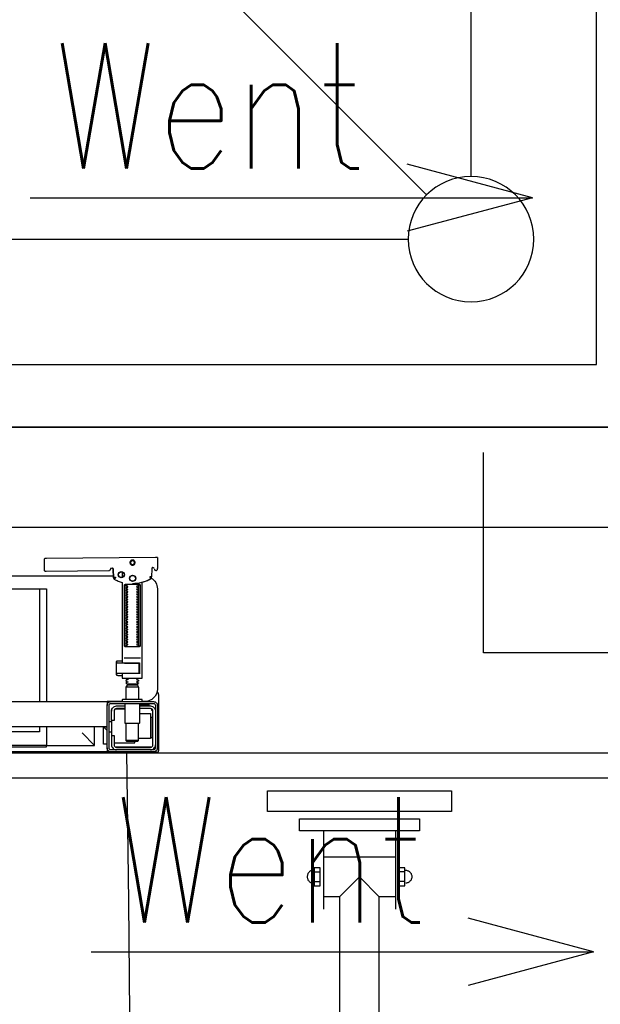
# Model space of a CAD drawing. Header units: millimetres. Extents: x 28600 to 181045, y -399112 to -163690.
# Tile 73 of 256: x 59289 to 59335, y -197857 to -197779. Entities that reach past the tile are written whole.
import ezdxf

# ---------------------------------------------------------------- set-up
doc = ezdxf.new("R2010")
doc.units = ezdxf.units.MM
doc.layers.get('0').update_dxf_attribs({"color": 8})
for name, color, linetype in [('!! 0_Istn-went', 8, 'Continuous'), ('!! 2  nowe sciany - remont', 8, 'Continuous'), ('!! 2 ZABUDOWA GK-MDF', 8, 'Continuous'), ('!! 2_wypos-sanitarne', 8, 'Continuous')]:
    doc.layers.add(name, color=color, linetype=linetype)
doc.layers.add('!!_@ wypos sanit nd', color=8, linetype='Continuous', plot=False)
doc.styles.add('ARCHETYP', font='romans.shx', dxfattribs={"height": 15})

# ---------------------------------------------------------------- blocks, each defined once
blk = doc.blocks.new('5rtfgvb')
for p, q in [((131001.396, 14775.222), (131016.005, 14776.469)), ((131016.005, 14776.469), (131016.146, 14774.823)), ((131001.537, 14773.575), (131001.396, 14775.222)), ((131016.146, 14774.823), (131001.537, 14773.575)), ((131004.115, 14773.215), (131013.666, 14774.031)), ((131013.666, 14774.031), (131013.748, 14773.076)), ((131004.196, 14772.26), (131004.115, 14773.215)), ((131013.748, 14773.076), (131004.196, 14772.26)), ((131006.107, 14772.418), (131006.637, 14766.209)), ((131011.838, 14772.907), (131012.368, 14766.699)), ((131006.314, 14770.351), (131012.017, 14770.838)), ((131012.836, 14770.051), (131012.358, 14770.01)), ((131012.358, 14770.01), (131012.481, 14768.577)), ((131012.958, 14768.618), (131012.836, 14770.051)), ((131012.874, 14769.856), (131012.927, 14769.857)), ((131012.874, 14769.856), (131012.874, 14769.856)), ((131012.927, 14769.857), (131012.979, 14769.854)), ((131012.979, 14769.854), (131013.03, 14769.845)), ((131013.03, 14769.845), (131013.079, 14769.832)), ((131013.079, 14769.832), (131013.127, 14769.814)), ((131005.252, 14769.051), (131005.222, 14769.011)), ((131005.287, 14769.088), (131005.252, 14769.051)), ((131005.324, 14769.121), (131005.287, 14769.088)), ((131005.365, 14769.151), (131005.324, 14769.121)), ((131005.408, 14769.177), (131005.365, 14769.151)), ((131005.454, 14769.198), (131005.408, 14769.177)), ((131005.503, 14769.215), (131005.454, 14769.198)), ((131005.554, 14769.228), (131005.503, 14769.215)), ((131005.606, 14769.235), (131005.554, 14769.228)), ((131005.606, 14769.235), (131005.606, 14769.235)), ((131006.088, 14769.474), (131005.611, 14769.434)), ((131005.611, 14769.434), (131005.733, 14768.001)), ((131005.635, 14769.094), (131006.105, 14769.134)), ((131006.21, 14768.042), (131006.088, 14769.474)), ((131012.869, 14769.712), (131012.399, 14769.672)), ((131013.127, 14769.814), (131013.172, 14769.791)), ((131013.172, 14769.791), (131013.214, 14769.765)), ((131013.214, 14769.765), (131013.254, 14769.735)), ((131013.254, 14769.735), (131013.291, 14769.7)), ((131013.291, 14769.7), (131013.324, 14769.663)), ((131013.347, 14769.04), (131013.316, 14769)), ((131013.324, 14769.663), (131013.354, 14769.622)), ((131013.374, 14769.083), (131013.347, 14769.04)), ((131013.354, 14769.622), (131013.379, 14769.579)), ((131013.396, 14769.127), (131013.374, 14769.083)), ((131013.379, 14769.579), (131013.401, 14769.532)), ((131013.414, 14769.175), (131013.396, 14769.127)), ((131013.401, 14769.532), (131013.418, 14769.484)), ((131013.428, 14769.224), (131013.414, 14769.175)), ((131013.418, 14769.484), (131013.43, 14769.433)), ((131013.436, 14769.275), (131013.428, 14769.224)), ((131013.43, 14769.433), (131013.438, 14769.381)), ((131013.44, 14769.327), (131013.436, 14769.275)), ((131013.438, 14769.381), (131013.44, 14769.327)), ((131005.133, 14768.776), (131005.129, 14768.724)), ((131005.129, 14768.724), (131005.131, 14768.671)), ((131005.131, 14768.671), (131005.138, 14768.618)), ((131005.142, 14768.827), (131005.133, 14768.776)), ((131005.138, 14768.618), (131005.151, 14768.567)), ((131005.155, 14768.876), (131005.142, 14768.827)), ((131005.151, 14768.567), (131005.168, 14768.519)), ((131005.173, 14768.924), (131005.155, 14768.876)), ((131005.168, 14768.519), (131005.189, 14768.472)), ((131005.196, 14768.969), (131005.173, 14768.924)), ((131005.189, 14768.472), (131005.215, 14768.429)), ((131005.222, 14769.011), (131005.196, 14768.969)), ((131005.215, 14768.429), (131005.245, 14768.388)), ((131005.245, 14768.388), (131005.278, 14768.351)), ((131005.278, 14768.351), (131005.315, 14768.317)), ((131005.315, 14768.317), (131005.355, 14768.286)), ((131005.355, 14768.286), (131005.398, 14768.26)), ((131005.398, 14768.26), (131005.443, 14768.237)), ((131005.7, 14768.34), (131006.169, 14768.38)), ((131009.295, 14769.018), (131007.835, 14767.298)), ((131010.99, 14767.55), (131009.295, 14769.018)), ((131012.933, 14768.958), (131012.464, 14768.918)), ((131012.481, 14768.577), (131012.958, 14768.618)), ((131013.066, 14768.836), (131013.015, 14768.824)), ((131013.115, 14768.853), (131013.066, 14768.836)), ((131013.161, 14768.875), (131013.115, 14768.853)), ((131013.205, 14768.9), (131013.161, 14768.875)), ((131013.245, 14768.93), (131013.205, 14768.9)), ((131013.283, 14768.963), (131013.245, 14768.93)), ((131013.316, 14769), (131013.283, 14768.963)), ((131005.443, 14768.237), (131005.49, 14768.219)), ((131005.49, 14768.219), (131005.539, 14768.206)), ((131005.539, 14768.206), (131005.59, 14768.197)), ((131005.59, 14768.197), (131005.642, 14768.194)), ((131005.733, 14768.001), (131006.21, 14768.042)), ((131012.659, 14748.012), (131010.99, 14767.55)), ((131011.007, 14767.577), (131012.287, 14767.686)), ((131006.583, 14767.199), (131007.835, 14767.306)), ((131007.835, 14767.302), (131009.496, 14747.849))]:
    blk.add_line(p, q)
blk = doc.blocks.new('A$C324a30b8')
for points in [[(0, 0.01049), (0, -0.71083)], [(0.17552, 0), (0.17692, -0.11958), (0.17797, -0.23916), (0.17832, -0.47832), (0.17762, -0.49825), (0.17587, -0.51783), (0.17273, -0.53741), (0.16853, -0.55664), (0.16259, -0.57552), (0.15524, -0.59405), (0.14615, -0.61153), (0.13531, -0.62832), (0.12272, -0.64335), (0.10839, -0.65734), (0.09266, -0.66958), (0.07587, -0.68007), (0.05804, -0.68846), (0.03916, -0.69475), (0.01958, -0.6986), (0, -0.7), (-0.01993, -0.6986), (-0.03951, -0.69475), (-0.05839, -0.68846), (-0.07622, -0.68007), (-0.09301, -0.66958), (-0.10874, -0.65734), (-0.12272, -0.64335), (-0.13566, -0.62832), (-0.1465, -0.61153), (-0.15559, -0.59405), (-0.16294, -0.57552), (-0.16888, -0.55664), (-0.17308, -0.53741), (-0.17587, -0.51783), (-0.17762, -0.49825), (-0.17832, -0.47832), (-0.17797, -0.23916), (-0.17727, -0.11958), (-0.17552, 0)], [(-0.17552, 0), (0.17552, 0)], [(-0.07762, -0.24458), (-0.07762, -0.29545)], [(0.07727, -0.24755), (0.07727, -0.293)], [(-0.10385, -0.26993), (-0.0514, -0.26993)], [(0.05104, -0.26993), (0.10244, -0.26993)]]:
    blk.add_lwpolyline(points)
for points in [[(-0.07762, -0.27727), (-0.07483, -0.27692), (-0.07238, -0.27517), (-0.07063, -0.27272), (-0.06993, -0.26993), (-0.07063, -0.26713), (-0.07238, -0.26468), (-0.07483, -0.26294), (-0.07762, -0.26224), (-0.08042, -0.26294), (-0.08287, -0.26468), (-0.08462, -0.26713), (-0.08497, -0.26993), (-0.08462, -0.27272), (-0.08287, -0.27517), (-0.08042, -0.27692)], [(-0.04476, -0.37902), (-0.04441, -0.37588), (-0.04301, -0.37308), (-0.04126, -0.37063), (-0.03846, -0.36888), (-0.02937, -0.36538), (-0.01958, -0.36294), (-0.00979, -0.36119), (0, -0.36084), (0.00979, -0.36119), (0.01958, -0.36294), (0.02902, -0.36538), (0.03846, -0.36888), (0.04091, -0.37063), (0.04301, -0.37308), (0.04405, -0.37588), (0.04441, -0.37902), (0.0437, -0.40734), (0.04266, -0.42133), (0.03986, -0.43531), (0.03776, -0.44231), (0.03461, -0.4486), (0.03077, -0.4549), (0.02587, -0.46014), (0.02028, -0.46434), (0.01399, -0.46748), (0.00699, -0.46958), (0, -0.47028), (-0.00734, -0.46958), (-0.01399, -0.46748), (-0.02063, -0.46434), (-0.02622, -0.46014), (-0.03077, -0.4549), (-0.03461, -0.4486), (-0.03776, -0.44231), (-0.03986, -0.43531), (-0.04266, -0.42133), (-0.04405, -0.40734)]]:
    blk.add_lwpolyline(points, close=True)
blk.add_circle((0.07744, -0.26975), 0.00752)
for centre, major_axis, ratio in [((-0.00018, -0.49476), (0, -0.16504), 0.829441), ((0, -0.49913), (0, -0.14808), 0.831158)]:
    blk.add_ellipse(centre, major_axis=major_axis, ratio=ratio, start_param=0, end_param=6.283185)
blk = doc.blocks.new('A$C4ebe9e89')
for points in [[(0.16424, 0.15596), (0.16327, 0.15595), (0.16304, 0.15592), (0.16283, 0.15584), (0.16262, 0.15571), (0.16265, 0.15575), (0.16259, 0.15555), (0.16257, 0.15535, -0.157432), (0.16238, 0.15476), (0.1621, 0.15436, -0.241147), (0.16129, 0.15393), (0.1115, 0.15346), (0.11134, 0.15345), (0.11119, 0.15345), (0.11107, 0.15345), (0.11094, 0.15346), (0.11078, 0.15348), (0.11062, 0.15353), (0.11047, 0.15361), (0.11033, 0.15371), (0.11022, 0.15383), (0.11012, 0.15397), (0.11005, 0.15412), (0.11001, 0.15428), (0.11, 0.15445), (0.10995, 0.16345), (0.11023, 0.16384)], [(0.19647, 0.15658), (0.19626, 0.15656), (0.19605, 0.15648), (0.19585, 0.15635), (0.19566, 0.15614, 0.132231), (0.19551, 0.15564), (0.19546, 0.14909)], [(0.19768, 0.15528, 0.415336), (0.19869, 0.15429)], [(0.19885, 0.1543), (0.19898, 0.1543), (0.19913, 0.15431), (0.19927, 0.15434), (0.19941, 0.1544), (0.19953, 0.15447), (0.19965, 0.15456), (0.19975, 0.15466), (0.20007, 0.15512, 0.158481), (0.20026, 0.15571)], [(0.18031, 0.14393, 0.125713), (0.19466, 0.14774, 0.121439), (0.19519, 0.14823, -0.262119), (0.2, 0.13968), (0.2, 0.05968, -0.414214), (0.19, 0.04968), (0.18752, 0.04968, 0.405519), (0.188, 0.05018), (0.188, 0.05088, 0.414214), (0.1875, 0.05138), (0.1725, 0.05138, 0.414214), (0.172, 0.05088), (0.172, 0.05018, 0.405519), (0.17249, 0.04968, 0.001664), (0.15993, 0.04968)], [(0.172, 0.07232), (0.172, 0.06852, 0.414214), (0.1722, 0.06832), (0.18462, 0.06832), (0.1878, 0.06832, 0.414214), (0.188, 0.06852), (0.188, 0.14485), (0.18885, 0.1451), (0.18969, 0.14537), (0.19052, 0.14568), (0.19134, 0.146), (0.19215, 0.14635), (0.19295, 0.14672), (0.19374, 0.14712), (0.19456, 0.14756), (0.19465, 0.14762), (0.19473, 0.14768), (0.19481, 0.14775), (0.19488, 0.14782), (0.19495, 0.1479), (0.19502, 0.14799)], [(0.17647, 0.09332, 0.182836), (0.17637, 0.09341), (0.17515, 0.09381, 0.050055), (0.175, 0.09408), (0.175, 0.09436, 0.050055), (0.17515, 0.09462), (0.17637, 0.09503, 0.719897), (0.17637, 0.09541), (0.17515, 0.09581, 0.050055), (0.175, 0.09608), (0.175, 0.09636, 0.050055), (0.17515, 0.09662), (0.17637, 0.09703, 0.719897), (0.17637, 0.09741), (0.17515, 0.09781, 0.050055), (0.175, 0.09808), (0.175, 0.09836, 0.050055), (0.17515, 0.09862), (0.17637, 0.09903, 0.719897), (0.17637, 0.09941), (0.17515, 0.09981, 0.050055), (0.175, 0.10008), (0.175, 0.10036, 0.050055), (0.17515, 0.10062), (0.17637, 0.10103, 0.719897), (0.17637, 0.10141), (0.17515, 0.10181, 0.050055), (0.175, 0.10208), (0.175, 0.10236, 0.050055), (0.17515, 0.10262), (0.17637, 0.10303, 0.719897), (0.17637, 0.10341), (0.17515, 0.10381, 0.050055), (0.175, 0.10408), (0.175, 0.10436, 0.050055), (0.17515, 0.10462), (0.17637, 0.10503, 0.719897), (0.17637, 0.10541), (0.17515, 0.10581, 0.050055), (0.175, 0.10608), (0.175, 0.10636, 0.050055), (0.17515, 0.10662), (0.17637, 0.10703, 0.719897), (0.17637, 0.10741), (0.17515, 0.10781, 0.050055), (0.175, 0.10808), (0.175, 0.10836, 0.050055), (0.17515, 0.10862), (0.17637, 0.10903, 0.719897), (0.17637, 0.10941), (0.17515, 0.10981, 0.050055), (0.175, 0.11008), (0.175, 0.11036, 0.050055), (0.17515, 0.11062), (0.17637, 0.11103, 0.719897), (0.17637, 0.11141), (0.17515, 0.11181, 0.050055), (0.175, 0.11208), (0.175, 0.11236, 0.050055), (0.17515, 0.11262), (0.17637, 0.11303, 0.719897), (0.17637, 0.11341), (0.17515, 0.11381, 0.050055), (0.175, 0.11408), (0.175, 0.11436, 0.050055), (0.17515, 0.11462), (0.17637, 0.11503, 0.719897), (0.17637, 0.11541), (0.17515, 0.11581, 0.050055), (0.175, 0.11608), (0.175, 0.11636, 0.050055), (0.17515, 0.11662), (0.17637, 0.11703, 0.719897), (0.17637, 0.11741), (0.17515, 0.11781, 0.050055), (0.175, 0.11808), (0.175, 0.11836, 0.050055), (0.17515, 0.11862), (0.17637, 0.11903, 0.719897), (0.17637, 0.11941), (0.17515, 0.11981, 0.050055), (0.175, 0.12008), (0.175, 0.12036, 0.050055), (0.17515, 0.12062), (0.17637, 0.12103, 0.719897), (0.17637, 0.12141), (0.17515, 0.12181, 0.050055), (0.175, 0.12208), (0.175, 0.12236, 0.050055), (0.17515, 0.12262), (0.17637, 0.12303, 0.719897), (0.17637, 0.12341), (0.17515, 0.12381, 0.050055), (0.175, 0.12408), (0.175, 0.12436, 0.050055), (0.17515, 0.12462), (0.17637, 0.12503, 0.719897), (0.17637, 0.12541), (0.17515, 0.12581, 0.050055), (0.175, 0.12608), (0.175, 0.12636, 0.050055), (0.17515, 0.12662), (0.17637, 0.12703, 0.719897), (0.17637, 0.12741), (0.17515, 0.12781, 0.050055), (0.175, 0.12808), (0.175, 0.12836, 0.050055), (0.17515, 0.12862), (0.17637, 0.12903, 0.719897), (0.17637, 0.12941), (0.17515, 0.12981, 0.050055), (0.175, 0.13008), (0.175, 0.13036, 0.050055), (0.17515, 0.13062), (0.17637, 0.13103, 0.719897), (0.17637, 0.13141), (0.17515, 0.13181, 0.050055), (0.175, 0.13208), (0.175, 0.13236, 0.050055), (0.17515, 0.13262), (0.17637, 0.13303, 0.719897), (0.17637, 0.13341), (0.17515, 0.13381, 0.050055), (0.175, 0.13408), (0.175, 0.13436, 0.050055), (0.17515, 0.13462), (0.17637, 0.13503, 0.719897), (0.17637, 0.13541), (0.17515, 0.13581, 0.050055), (0.175, 0.13608), (0.175, 0.13636, 0.050055), (0.17515, 0.13662), (0.17637, 0.13703, 0.719897), (0.17637, 0.13741), (0.17515, 0.13781, 0.050055), (0.175, 0.13808), (0.175, 0.13836, 0.050055), (0.17515, 0.13862), (0.17637, 0.13903, 0.719897), (0.17637, 0.13941), (0.17515, 0.13981, 0.050055), (0.175, 0.14008), (0.175, 0.14036, 0.050055), (0.17515, 0.14062), (0.17637, 0.14103, 0.719897), (0.17637, 0.14141), (0.17515, 0.14181, 0.050055), (0.175, 0.14208), (0.175, 0.14236, 0.050055), (0.17515, 0.14262), (0.17637, 0.14303, 0.474594), (0.17647, 0.14332)], [(0.18353, 0.14332, 0.474594), (0.18364, 0.14303), (0.18486, 0.14262, 0.050055), (0.185, 0.14236), (0.185, 0.14208, 0.050055), (0.18486, 0.14181), (0.18364, 0.14141, 0.719897), (0.18364, 0.14103), (0.18486, 0.14062, 0.050055), (0.185, 0.14036), (0.185, 0.14008, 0.050055), (0.18486, 0.13981), (0.18364, 0.13941, 0.719897), (0.18364, 0.13903), (0.18486, 0.13862, 0.050055), (0.185, 0.13836), (0.185, 0.13808, 0.050055), (0.18486, 0.13781), (0.18364, 0.13741, 0.719897), (0.18364, 0.13703), (0.18486, 0.13662, 0.050055), (0.185, 0.13636), (0.185, 0.13608, 0.050055), (0.18486, 0.13581), (0.18364, 0.13541, 0.719897), (0.18364, 0.13503), (0.18486, 0.13462, 0.050055), (0.185, 0.13436), (0.185, 0.13408, 0.050055), (0.18486, 0.13381), (0.18364, 0.13341, 0.719897), (0.18364, 0.13303), (0.18486, 0.13262, 0.050055), (0.185, 0.13236), (0.185, 0.13208, 0.050055), (0.18486, 0.13181), (0.18364, 0.13141, 0.719897), (0.18364, 0.13103), (0.18486, 0.13062, 0.050055), (0.185, 0.13036), (0.185, 0.13008, 0.050055), (0.18486, 0.12981), (0.18364, 0.12941, 0.719897), (0.18364, 0.12903), (0.18486, 0.12862, 0.050055), (0.185, 0.12836), (0.185, 0.12808, 0.050055), (0.18486, 0.12781), (0.18364, 0.12741, 0.719897), (0.18364, 0.12703), (0.18486, 0.12662, 0.050055), (0.185, 0.12636), (0.185, 0.12608, 0.050055), (0.18486, 0.12581), (0.18364, 0.12541, 0.719897), (0.18364, 0.12503), (0.18486, 0.12462, 0.050055), (0.185, 0.12436), (0.185, 0.12408, 0.050055), (0.18486, 0.12381), (0.18364, 0.12341, 0.719897), (0.18364, 0.12303), (0.18486, 0.12262, 0.050055), (0.185, 0.12236), (0.185, 0.12208, 0.050055), (0.18486, 0.12181), (0.18364, 0.12141, 0.719897), (0.18364, 0.12103), (0.18486, 0.12062, 0.050055), (0.185, 0.12036), (0.185, 0.12008, 0.050055), (0.18486, 0.11981), (0.18364, 0.11941, 0.719897), (0.18364, 0.11903), (0.18486, 0.11862, 0.050055), (0.185, 0.11836), (0.185, 0.11808, 0.050055), (0.18486, 0.11781), (0.18364, 0.11741, 0.719897), (0.18364, 0.11703), (0.18486, 0.11662, 0.050055), (0.185, 0.11636), (0.185, 0.11608, 0.050055), (0.18486, 0.11581), (0.18364, 0.11541, 0.719897), (0.18364, 0.11503), (0.18486, 0.11462, 0.050055), (0.185, 0.11436), (0.185, 0.11408, 0.050055), (0.18486, 0.11381), (0.18364, 0.11341, 0.719897), (0.18364, 0.11303), (0.18486, 0.11262, 0.050055), (0.185, 0.11236), (0.185, 0.11208, 0.050055), (0.18486, 0.11181), (0.18364, 0.11141, 0.719897), (0.18364, 0.11103), (0.18486, 0.11062, 0.050055), (0.185, 0.11036), (0.185, 0.11008, 0.050055), (0.18486, 0.10981), (0.18364, 0.10941, 0.719897), (0.18364, 0.10903), (0.18486, 0.10862, 0.050055), (0.185, 0.10836), (0.185, 0.10808, 0.050055), (0.18486, 0.10781), (0.18364, 0.10741, 0.719897), (0.18364, 0.10703), (0.18486, 0.10662, 0.050055), (0.185, 0.10636), (0.185, 0.10608, 0.050055), (0.18486, 0.10581), (0.18364, 0.10541, 0.719897), (0.18364, 0.10503), (0.18486, 0.10462, 0.050055), (0.185, 0.10436), (0.185, 0.10408, 0.050055), (0.18486, 0.10381), (0.18364, 0.10341, 0.719897), (0.18364, 0.10303), (0.18486, 0.10262, 0.050055), (0.185, 0.10236), (0.185, 0.10208, 0.050055), (0.18486, 0.10181), (0.18364, 0.10141, 0.719897), (0.18364, 0.10103), (0.18486, 0.10062, 0.050055), (0.185, 0.10036), (0.185, 0.10008, 0.050055), (0.18486, 0.09981), (0.18364, 0.09941, 0.719897), (0.18364, 0.09903), (0.18486, 0.09862, 0.050055), (0.185, 0.09836), (0.185, 0.09808, 0.050055), (0.18486, 0.09781), (0.18364, 0.09741, 0.719897), (0.18364, 0.09703), (0.18486, 0.09662, 0.050055), (0.185, 0.09636), (0.185, 0.09608, 0.050055), (0.18486, 0.09581), (0.18364, 0.09541, 0.719897), (0.18364, 0.09503), (0.18486, 0.09462, 0.050055), (0.185, 0.09436), (0.185, 0.09408, 0.050055), (0.18486, 0.09381), (0.18364, 0.09341, 0.182836), (0.18353, 0.09332)], [(0.18575, 0.07252), (0.18575, 0.08011), (0.18572, 0.08022), (0.18564, 0.08029), (0.18555, 0.08032), (0.18565, 0.0803), (0.18573, 0.08024), (0.18577, 0.08014), (0.18577, 0.07252), (0.18574, 0.07241), (0.18567, 0.07234), (0.18547, 0.07232), (0.18558, 0.07237), (0.18564, 0.07252), (0.18564, 0.08012), (0.18557, 0.08027), (0.18547, 0.08032), (0.16743, 0.08032, 0.414214), (0.16723, 0.08012), (0.16723, 0.07252, 0.414214), (0.16743, 0.07232), (0.18547, 0.07232)], [(0.18556, 0.07232, 0.414213), (0.18576, 0.07252), (0.18575, 0.08011), (0.18575, 0.07252), (0.18572, 0.07241), (0.18565, 0.07234), (0.18555, 0.07232)], [(0.175, 0.06836), (0.175, 0.06812, -0.050055), (0.17515, 0.06786), (0.17636, 0.06745, -0.719897), (0.17636, 0.06707), (0.17515, 0.06666, -0.050055), (0.175, 0.0664), (0.175, 0.06612, -0.050055), (0.17515, 0.06586), (0.17636, 0.06545, -0.719897), (0.17636, 0.06507), (0.17515, 0.06466, -0.050055), (0.175, 0.0644), (0.1759, 0.06388), (0.1759, 0.06282), (0.175, 0.06126), (0.175, 0.05138)], [(0.185, 0.06836), (0.185, 0.06812, 0.050055), (0.18486, 0.06786), (0.18364, 0.06745, 0.719897), (0.18364, 0.06707), (0.18486, 0.06666, 0.050055), (0.185, 0.0664), (0.185, 0.06612, 0.050055), (0.18486, 0.06586), (0.18364, 0.06545, 0.719897), (0.18364, 0.06507), (0.18486, 0.06466, 0.050055), (0.185, 0.0644), (0.1841, 0.06388), (0.1841, 0.06282), (0.185, 0.06126), (0.185, 0.05138)], [(0.20011, 0.05684, 0.126559), (0.19962, 0.05693)], [(0.20099, 0.05547, 0.198909), (0.20055, 0.05654, 0.091301), (0.20011, 0.05684)], [(0.174, 0.04818), (0.174, 0.03288, 0.414214), (0.1745, 0.03238), (0.1855, 0.03238, 0.414214), (0.186, 0.03288), (0.186, 0.04818)], [(0.19375, 0.04656, 0.119096), (0.19, 0.04764, 0.119096), (0.18625, 0.04656)], [(0.16379, 0.04368), (0.1635, 0.04368), (0.1635, 0.04218, -0.414214), (0.1675, 0.04618), (0.174, 0.04618)], [(0.174, 0.04418), (0.1675, 0.04418, 0.414214), (0.1655, 0.04218), (0.1655, 0.03468), (0.1635, 0.03468), (0.1635, 0.01518, 0.414214), (0.1675, 0.01118)], [(0.1635, 0.02268), (0.1655, 0.02268), (0.1655, 0.01518, 0.414214), (0.1675, 0.01318), (0.1945, 0.01318, 0.414214), (0.1965, 0.01518), (0.1965, 0.04218, 0.414214), (0.1945, 0.04418), (0.186, 0.04418)], [(0.19375, 0.04618), (0.19375, 0.04656), (0.18625, 0.04656), (0.18625, 0.04618), (0.1945, 0.04618, -0.414214), (0.1985, 0.04218)], [(0.1945, 0.03721), (0.19515, 0.03722), (0.19542, 0.03722), (0.1956, 0.03722), (0.19567, 0.03722, 0.116465), (0.19589, 0.03728), (0.19601, 0.03733), (0.19601, 0.02063), (0.19589, 0.02068, 0.116465), (0.19567, 0.02074), (0.19542, 0.02074), (0.19515, 0.02074), (0.1945, 0.02075)], [(0.11124, 0.00968), (0.11142, 0.00944), (0.11165, 0.00925), (0.11192, 0.0091), (0.1122, 0.00901), (0.1125, 0.00898), (0.1623, 0.00898, 0.326231), (0.16325, 0.00968)], [(0.1987, 0.01002, 0.000114), (0.1987, 0.01002, 0.517015), (0.20003, 0.00909), (0.19993, 0.00905), (0.19983, 0.00903), (0.19971, 0.009), (0.19958, 0.00899), (0.19948, 0.00899), (0.19903, 0.00899), (0.19841, 0.00899), (0.19771, 0.00899), (0.16428, 0.00899), (0.16393, 0.00899), (0.16357, 0.00899), (0.16323, 0.00899), (0.16294, 0.00899), (0.16269, 0.00899), (0.16249, 0.00899), (0.16237, 0.00899)], [(0.1945, 0.01118, 0.414214), (0.1985, 0.01518)], [(0.20011, 0.00912, 0.091301), (0.20055, 0.00942, 0.198909), (0.20099, 0.01048)]]:
    blk.add_lwpolyline(points, format="xyb")
for points in [[(0.19864, 0.1647), (0.11173, 0.16387)], [(0.20013, 0.1647), (0.20026, 0.15571)], [(0.16493, 0.14968), (-0.16477, 0.14968)], [(0.16386, 0.15607), (0.16409, 0.15602), (0.16425, 0.15596), (0.1644, 0.15586), (0.16453, 0.15574), (0.16463, 0.1556), (0.16471, 0.15544), (0.16476, 0.15527), (0.16478, 0.1551), (0.16496, 0.14854), (0.16497, 0.14842), (0.16498, 0.14832), (0.16501, 0.14822), (0.16503, 0.14812), (0.16507, 0.14802), (0.16511, 0.14793), (0.16516, 0.14784), (0.16521, 0.14775), (0.16528, 0.14767), (0.16535, 0.14758), (0.16542, 0.14751), (0.1655, 0.14744), (0.16558, 0.14737), (0.16567, 0.14731), (0.16576, 0.14726), (0.16651, 0.14688), (0.16727, 0.14651), (0.16803, 0.14617), (0.16881, 0.14585), (0.1696, 0.14555), (0.17039, 0.14527), (0.17119, 0.14502), (0.172, 0.14478), (0.172, 0.08032)], [(0.1651, 0.14871), (0.16492, 0.1553), (0.1649, 0.15547), (0.16485, 0.15563), (0.16478, 0.15579), (0.16468, 0.15592), (0.16455, 0.15604), (0.16441, 0.15614), (0.16425, 0.15621), (0.16409, 0.15626), (0.16391, 0.15627)], [(0.172, 0.15305), (0.172, 0.14874)], [(0.19757, 0.15573), (0.19749, 0.15586), (0.19739, 0.15598), (0.19727, 0.15608), (0.19713, 0.15617), (0.19698, 0.15623), (0.19683, 0.15626), (0.19667, 0.15627), (0.19577, 0.15626)], [(0.17483, 0.14232), (0.17483, 0.09432)], [(0.18523, 0.09432), (0.18523, 0.14232)], [(-0.11847, 0.04968), (-0.11847, 0.13968), (0.11153, 0.13968), (0.11153, 0.04968)], [(0.10602, 0.13968), (0.10602, 0.04968)], [(0.16732, 0.08028), (0.16732, 0.08144), (0.16736, 0.08156), (0.16746, 0.08164), (0.16767, 0.08169)], [(0.16751, 0.08053), (0.16754, 0.08079), (0.16766, 0.08132)], [(0.16811, 0.08203), (0.16776, 0.08162), (0.16776, 0.08196), (0.16779, 0.08207), (0.16786, 0.08214), (0.16797, 0.08218), (0.1681, 0.08219), (0.16822, 0.08219), (0.16842, 0.08221), (0.16887, 0.08232), (0.172, 0.08232)], [(0.16848, 0.08224), (0.16856, 0.0823), (0.16876, 0.08232)], [(0.18662, 0.08432), (0.17345, 0.08432)], [(0.17371, 0.08032), (0.18481, 0.08032), (0.18637, 0.08032)], [(0.16767, 0.07094), (0.16756, 0.07096), (0.16746, 0.07099), (0.16737, 0.07106), (0.16732, 0.0712), (0.16732, 0.07235)], [(0.16766, 0.07131), (0.16754, 0.07185), (0.16751, 0.0721)], [(0.172, 0.07032), (0.16887, 0.07032), (0.16842, 0.07042), (0.16831, 0.07044), (0.1682, 0.07044), (0.16806, 0.07045), (0.16795, 0.07046), (0.16783, 0.07052), (0.16776, 0.07067), (0.16776, 0.07101), (0.16811, 0.07061)], [(0.18558, 0.07232), (0.18637, 0.07232)], [(0.16876, 0.07032), (0.16866, 0.07032), (0.16848, 0.0704)], [(0.1759, 0.06388), (0.1841, 0.06388)], [(0.1841, 0.06282), (0.1759, 0.06282)], [(0.185, 0.06126), (0.175, 0.06126)], [(0.19963, 0.05696), (0.19976, 0.05695), (0.19988, 0.05692), (0.20001, 0.05688)], [(0.20099, 0.05547), (0.20099, 0.01048)], [(-0.16, 0.04668), (-0.16, 0.04968), (0.16, 0.04968), (0.16, 0.04668)], [(0.16, 0.03368), (0.16, 0.04568)], [(0.1635, 0.03468), (0.1635, 0.04218)], [(0.174, 0.04368), (0.16618, 0.04368)], [(0.167, 0.04412), (0.16693, 0.04403), (0.16687, 0.04393), (0.16681, 0.04381), (0.16675, 0.04368)], [(0.186, 0.04018), (0.1945, 0.04018), (0.1945, 0.02018), (0.185, 0.02018)], [(0.19499, 0.04412), (0.19506, 0.04404), (0.19512, 0.04395), (0.19517, 0.04385), (0.19521, 0.04376), (0.19525, 0.04365), (0.19528, 0.04355), (0.19531, 0.04344), (0.19533, 0.04333), (0.19535, 0.04322), (0.19537, 0.04311), (0.19538, 0.04301), (0.19539, 0.04291), (0.19538, 0.04281), (0.19547, 0.04278), (0.19557, 0.04278), (0.19568, 0.04278), (0.19578, 0.04278), (0.19589, 0.04278), (0.19613, 0.04278), (0.19616, 0.04288), (0.19615, 0.04299), (0.19613, 0.04311), (0.19609, 0.04324), (0.19605, 0.04336), (0.19594, 0.04357)], [(0.1615, 0.03368), (0.1635, 0.03368)], [(0.175, 0.03238), (0.175, 0.01872), (0.1755, 0.01822), (0.1845, 0.01822), (0.185, 0.01872), (0.185, 0.03238)], [(0.19591, 0.03729), (0.19602, 0.03729), (0.19616, 0.03729), (0.19632, 0.03729), (0.1965, 0.03729)], [(0.16, 0.02668), (0.157, 0.02968), (0.16, 0.02968), (-0.16, 0.02968), (-0.157, 0.02968), (-0.16, 0.02668)], [(0.10602, 0.02968), (0.10602, 0.0256), (-0.11847, 0.0256)], [(0.11153, 0.02968), (0.11153, 0.01468), (0.15, 0.01468)], [(0.14, 0.02468), (0.15, 0.01468), (0.15, 0.02968)], [(0.16, 0.01568), (0.157, 0.01568), (0.157, 0.02968)], [(0.1615, 0.02568), (0.1635, 0.02568)], [(0.1655, 0.01668), (0.182, 0.01668), (0.182, 0.01822)], [(0.185, 0.01872), (0.175, 0.01872)], [(0.1965, 0.02067), (0.19632, 0.02067), (0.19616, 0.02067), (0.19602, 0.02067), (0.19591, 0.02067)], [(0.16, 0.01268), (0.16, 0.00968), (0.03305, 0.00968)], [(0.16722, 0.01368), (0.19467, 0.01368), (0.19478, 0.01368)], [(0.17, 0.01318), (0.17, 0.01368)], [(0.174, 0.01318), (0.174, 0.01368)]]:
    blk.add_lwpolyline(points)
for points in [[(0.18024, 0.15848), (0.18044, 0.15849), (0.18064, 0.15852), (0.18084, 0.15857), (0.18103, 0.15864), (0.18121, 0.15873), (0.18138, 0.15883), (0.18154, 0.15895), (0.18168, 0.15909), (0.18182, 0.15924), (0.18194, 0.1594), (0.18204, 0.15958), (0.18212, 0.15976), (0.18219, 0.15995), (0.18224, 0.16014), (0.18226, 0.16034), (0.18227, 0.16054), (0.18226, 0.16075), (0.18223, 0.16094), (0.18218, 0.16114), (0.18211, 0.16133), (0.18202, 0.16151), (0.18191, 0.16168), (0.18179, 0.16184), (0.18166, 0.16199), (0.18151, 0.16212), (0.18134, 0.16224), (0.18117, 0.16234), (0.18099, 0.16242), (0.1808, 0.16249), (0.1806, 0.16254), (0.1804, 0.16256), (0.1802, 0.16257), (0.18, 0.16256), (0.1798, 0.16253), (0.17961, 0.16248), (0.17942, 0.16241), (0.17924, 0.16232), (0.17907, 0.16222), (0.17891, 0.1621), (0.17876, 0.16196), (0.17863, 0.16181), (0.17851, 0.16165), (0.17841, 0.16147), (0.17832, 0.16129), (0.17826, 0.1611), (0.17821, 0.1609), (0.17818, 0.16071), (0.17818, 0.1605), (0.17819, 0.1603), (0.17822, 0.16011), (0.17827, 0.15991), (0.17834, 0.15972), (0.17843, 0.15954), (0.17853, 0.15937), (0.17865, 0.15921), (0.17879, 0.15906), (0.17894, 0.15893), (0.1791, 0.15881), (0.17928, 0.15871), (0.17946, 0.15863), (0.17965, 0.15856), (0.17984, 0.15851), (0.18004, 0.15849)], [(0.18024, 0.15897), (0.18039, 0.15898), (0.18054, 0.159), (0.18068, 0.15904), (0.18083, 0.15909), (0.18096, 0.15916), (0.18109, 0.15924), (0.18121, 0.15933), (0.18133, 0.15943), (0.18143, 0.15955), (0.18152, 0.15967), (0.18159, 0.1598), (0.18166, 0.15994), (0.18171, 0.16008), (0.18174, 0.16023), (0.18176, 0.16038), (0.18177, 0.16053), (0.18176, 0.16068), (0.18174, 0.16084), (0.1817, 0.16098), (0.18165, 0.16113), (0.18158, 0.16126), (0.1815, 0.16139), (0.18141, 0.16151), (0.1813, 0.16162), (0.18119, 0.16173), (0.18107, 0.16182), (0.18094, 0.16189), (0.1808, 0.16196), (0.18066, 0.16201), (0.18051, 0.16204), (0.18036, 0.16206), (0.18021, 0.16207), (0.18005, 0.16206), (0.1799, 0.16204), (0.17976, 0.162), (0.17961, 0.16194), (0.17948, 0.16188), (0.17935, 0.1618), (0.17923, 0.16171), (0.17911, 0.1616), (0.17901, 0.16149), (0.17892, 0.16137), (0.17885, 0.16124), (0.17878, 0.1611), (0.17873, 0.16095), (0.1787, 0.16081), (0.17868, 0.16066), (0.17867, 0.1605), (0.17868, 0.16035), (0.1787, 0.1602), (0.17874, 0.16005), (0.17879, 0.15991), (0.17886, 0.15977), (0.17894, 0.15964), (0.17903, 0.15952), (0.17914, 0.15941), (0.17925, 0.15931), (0.17937, 0.15922), (0.1795, 0.15914), (0.17964, 0.15908), (0.17978, 0.15903), (0.17993, 0.159), (0.18008, 0.15897)], [(0.16587, 0.14754), (0.16582, 0.14756), (0.16577, 0.1476), (0.16573, 0.14763), (0.16568, 0.14767), (0.16563, 0.14771), (0.16558, 0.14776), (0.16553, 0.14781), (0.16549, 0.14786), (0.16544, 0.14791), (0.1654, 0.14797), (0.16536, 0.14803), (0.16533, 0.14809), (0.16529, 0.14815), (0.16526, 0.14821), (0.16524, 0.14828), (0.16521, 0.14834), (0.16519, 0.14841), (0.16517, 0.14847), (0.16516, 0.14854), (0.16515, 0.1486), (0.16514, 0.14866), (0.16513, 0.14872), (0.16513, 0.14877), (0.16518, 0.14879), (0.16643, 0.14884), (0.16648, 0.14884), (0.16654, 0.14884), (0.16659, 0.14886), (0.16664, 0.14883), (0.16661, 0.14879), (0.16658, 0.14874), (0.16656, 0.14869), (0.16653, 0.14863), (0.16594, 0.14754)], [(0.18533, 0.14332), (0.18542, 0.14331), (0.1855, 0.1433), (0.18559, 0.14329), (0.18567, 0.14326), (0.18575, 0.14323), (0.18583, 0.14319), (0.18591, 0.14314), (0.18598, 0.14308), (0.18604, 0.14302), (0.1861, 0.14294), (0.18615, 0.14286), (0.18619, 0.14276), (0.18623, 0.14266), (0.18626, 0.14255), (0.18627, 0.14243), (0.18628, 0.14232), (0.18628, 0.09432), (0.18627, 0.0942), (0.18626, 0.09409), (0.18623, 0.09398), (0.18619, 0.09387), (0.18615, 0.09378), (0.1861, 0.09369), (0.18604, 0.09362), (0.18598, 0.09355), (0.18591, 0.09349), (0.18583, 0.09344), (0.18575, 0.0934), (0.18567, 0.09337), (0.18559, 0.09335), (0.1855, 0.09333), (0.18542, 0.09332), (0.18533, 0.09332), (0.17475, 0.09332), (0.17466, 0.09332), (0.17457, 0.09333), (0.17449, 0.09335), (0.1744, 0.09337), (0.17432, 0.0934), (0.17424, 0.09344), (0.17416, 0.09349), (0.17409, 0.09355), (0.17403, 0.09362), (0.17397, 0.09369), (0.17392, 0.09378), (0.17387, 0.09387), (0.17384, 0.09398), (0.17381, 0.09409), (0.17379, 0.0942), (0.17379, 0.09432), (0.17379, 0.14232), (0.17379, 0.14243), (0.17381, 0.14255), (0.17384, 0.14266), (0.17387, 0.14276), (0.17392, 0.14286), (0.17397, 0.14294), (0.17403, 0.14302), (0.17409, 0.14308), (0.17416, 0.14314), (0.17424, 0.14319), (0.17432, 0.14323), (0.1744, 0.14326), (0.17449, 0.14329), (0.17457, 0.1433), (0.17466, 0.14331), (0.17475, 0.14332)], [(-0.11847, 0.01368), (0.11153, 0.01368), (0.11153, 0.01468), (-0.11847, 0.01468)]]:
    blk.add_lwpolyline(points, close=True)
for points in [[(0.19546, 0.14908), (0.19546, 0.14908), (0.19546, 0.14908), (0.19546, 0.14909), (0.19546, 0.14909), (0.19546, 0.14909), (0.19546, 0.14909), (0.19546, 0.14909), (0.19546, 0.14909), (0.19546, 0.14909), (0.19546, 0.14909), (0.19546, 0.14909), (0.19546, 0.14909), (0.19546, 0.14909), (0.19546, 0.14909), (0.19546, 0.14909), (0.19546, 0.14909), (0.19546, 0.14909), (0.19546, 0.14909), (0.19546, 0.14909), (0.19546, 0.14908), (0.19546, 0.14908), (0.19546, 0.14908), (0.19546, 0.14908), (0.19546, 0.14908), (0.19546, 0.14908), (0.19546, 0.14908), (0.19546, 0.14908), (0.19546, 0.14908), (0.19546, 0.14908), (0.19546, 0.14908), (0.19546, 0.14908), (0.19546, 0.14908), (0.19546, 0.14908), (0.19546, 0.14908), (0.19546, 0.14908), (0.19546, 0.14908), (0.19546, 0.14909), (0.19545, 0.14909), (0.19545, 0.14909), (0.19545, 0.14909), (0.19545, 0.14909), (0.19545, 0.14909), (0.19545, 0.14909), (0.19545, 0.14909), (0.19545, 0.14909), (0.19544, 0.14909), (0.19544, 0.14908), (0.19544, 0.14908), (0.19544, 0.14908), (0.19544, 0.14908), (0.19543, 0.14908), (0.19543, 0.14908), (0.19543, 0.14908), (0.19543, 0.14908), (0.19543, 0.14908), (0.19543, 0.14908), (0.19543, 0.14908), (0.19542, 0.14908), (0.19542, 0.14908), (0.19542, 0.14908), (0.19542, 0.14908), (0.19542, 0.14908), (0.19541, 0.14908), (0.19541, 0.14908), (0.19541, 0.14908), (0.19541, 0.14908), (0.19541, 0.14908), (0.1954, 0.14908), (0.1954, 0.14908), (0.1954, 0.14908), (0.19539, 0.14908), (0.19539, 0.14908), (0.19538, 0.14909), (0.19537, 0.14909), (0.19537, 0.14909), (0.19536, 0.14909), (0.19536, 0.14909), (0.19536, 0.14909), (0.19535, 0.14909), (0.19535, 0.14909), (0.19534, 0.14909), (0.19534, 0.14909), (0.19533, 0.14909), (0.19533, 0.14909), (0.19532, 0.14909), (0.19531, 0.14909), (0.19531, 0.14909), (0.1953, 0.14909), (0.19529, 0.14909), (0.19529, 0.14909), (0.19528, 0.14909), (0.19527, 0.14909), (0.19527, 0.14909), (0.19526, 0.14909), (0.19525, 0.14909), (0.19524, 0.14909), (0.19524, 0.14909), (0.19523, 0.14909), (0.19522, 0.14909), (0.19521, 0.14909), (0.1952, 0.14909), (0.19519, 0.14909), (0.19518, 0.14909), (0.19517, 0.14909), (0.19516, 0.14909), (0.19516, 0.14909), (0.19515, 0.14909), (0.19514, 0.14909), (0.19513, 0.14909), (0.19512, 0.14909), (0.19511, 0.14909), (0.1951, 0.14909), (0.19508, 0.14909), (0.19507, 0.14909), (0.19506, 0.14909), (0.19505, 0.14909), (0.19504, 0.14909), (0.19503, 0.14909), (0.19502, 0.14909), (0.19501, 0.14909), (0.195, 0.14909), (0.19499, 0.14909), (0.19497, 0.14909), (0.19496, 0.14909), (0.19495, 0.14909), (0.19494, 0.1491), (0.19493, 0.1491), (0.19491, 0.1491), (0.1949, 0.1491), (0.19489, 0.1491), (0.19488, 0.1491), (0.19486, 0.1491), (0.19485, 0.1491), (0.19484, 0.1491), (0.19483, 0.1491), (0.19481, 0.1491), (0.19469, 0.1491), (0.19464, 0.1491), (0.19459, 0.1491), (0.19456, 0.1491), (0.19453, 0.1491), (0.19451, 0.1491), (0.19448, 0.1491), (0.19446, 0.1491), (0.19443, 0.1491), (0.19441, 0.1491), (0.19438, 0.1491), (0.19435, 0.1491), (0.19433, 0.1491), (0.19431, 0.1491), (0.19428, 0.1491), (0.19427, 0.1491), (0.19426, 0.1491), (0.19423, 0.1491), (0.19422, 0.1491), (0.19421, 0.1491), (0.1942, 0.1491), (0.19418, 0.1491), (0.19418, 0.1491), (0.19417, 0.1491), (0.19417, 0.1491), (0.19416, 0.1491), (0.19416, 0.1491), (0.19415, 0.14911), (0.19414, 0.14911), (0.19414, 0.14911), (0.19413, 0.14911), (0.19413, 0.14911), (0.19412, 0.14911), (0.19412, 0.14911), (0.19412, 0.14911), (0.19411, 0.14911), (0.19411, 0.1491), (0.1941, 0.1491), (0.1941, 0.1491), (0.1941, 0.1491), (0.19409, 0.1491), (0.19409, 0.1491), (0.19409, 0.1491), (0.19409, 0.1491), (0.19408, 0.1491), (0.19408, 0.1491), (0.19408, 0.1491), (0.19407, 0.1491), (0.19407, 0.1491), (0.19406, 0.1491), (0.19406, 0.1491), (0.19406, 0.1491), (0.19406, 0.1491), (0.19405, 0.1491), (0.19405, 0.1491), (0.19405, 0.1491), (0.19405, 0.14911), (0.19404, 0.14911), (0.19404, 0.14911), (0.19404, 0.14911), (0.19403, 0.14911), (0.19403, 0.14911), (0.19402, 0.14912), (0.19402, 0.14912), (0.19402, 0.14912), (0.19401, 0.14912), (0.19401, 0.14912), (0.19401, 0.14912), (0.194, 0.14912), (0.194, 0.14912), (0.194, 0.14912), (0.194, 0.14912), (0.194, 0.14912), (0.194, 0.14912), (0.194, 0.14912), (0.19399, 0.14912), (0.19399, 0.14912), (0.19399, 0.14912), (0.19399, 0.14912), (0.19399, 0.14912), (0.19399, 0.14912), (0.19398, 0.14912), (0.19398, 0.14912), (0.19398, 0.14911), (0.19398, 0.14911), (0.19398, 0.14911), (0.19398, 0.14911), (0.19397, 0.14911), (0.19397, 0.14911), (0.19397, 0.1491), (0.19397, 0.1491), (0.19397, 0.1491), (0.19397, 0.1491), (0.19397, 0.1491), (0.19397, 0.14909), (0.19397, 0.14909), (0.19397, 0.14909), (0.19397, 0.14909), (0.19397, 0.14908), (0.19397, 0.14908), (0.19397, 0.14908), (0.19397, 0.14908), (0.19397, 0.14908), (0.19397, 0.14907), (0.19397, 0.14907), (0.19397, 0.14907), (0.19397, 0.14907), (0.19397, 0.14907), (0.19398, 0.14906), (0.19398, 0.14906), (0.19398, 0.14906), (0.19398, 0.14906), (0.19398, 0.14906), (0.19398, 0.14905), (0.19399, 0.14905), (0.19399, 0.14905), (0.19399, 0.14905), (0.194, 0.14904), (0.194, 0.14904), (0.19401, 0.14903), (0.19401, 0.14903), (0.19401, 0.14903), (0.19402, 0.14902), (0.19402, 0.14902), (0.19402, 0.14902), (0.19403, 0.14901), (0.19403, 0.14901), (0.19403, 0.14901), (0.19403, 0.149), (0.19403, 0.149), (0.19403, 0.149), (0.19404, 0.14899), (0.19404, 0.14899), (0.19404, 0.14899), (0.19404, 0.14899), (0.19404, 0.14898), (0.19404, 0.14898), (0.19404, 0.14898), (0.19405, 0.14897), (0.19405, 0.14897), (0.19405, 0.14897), (0.19405, 0.14896), (0.19405, 0.14896), (0.19406, 0.14895), (0.19406, 0.14895), (0.19406, 0.14895), (0.19406, 0.14894), (0.19407, 0.14894), (0.19407, 0.14893), (0.19407, 0.14893), (0.19408, 0.14892), (0.19408, 0.14891), (0.19409, 0.1489), (0.19409, 0.14889), (0.1941, 0.14888), (0.1941, 0.14887), (0.19411, 0.14886), (0.19412, 0.14884), (0.19414, 0.14881), (0.19416, 0.14877), (0.19418, 0.14873), (0.19419, 0.14871), (0.1942, 0.1487), (0.19421, 0.14868), (0.19422, 0.14866), (0.19423, 0.14864), (0.19434, 0.14845), (0.19435, 0.14844), (0.19435, 0.14842), (0.19436, 0.1484), (0.19437, 0.14839), (0.19438, 0.14837), (0.19439, 0.14836), (0.1944, 0.14834), (0.19441, 0.14832), (0.19441, 0.14831), (0.19442, 0.14829), (0.19443, 0.14828), (0.19444, 0.14826), (0.19445, 0.14825), (0.19446, 0.14823), (0.19446, 0.14822), (0.19447, 0.14821), (0.19448, 0.14819), (0.19449, 0.14818), (0.19449, 0.14816), (0.1945, 0.14815), (0.19451, 0.14814), (0.19452, 0.14813), (0.19452, 0.14811), (0.19453, 0.1481), (0.19454, 0.14809), (0.19454, 0.14808), (0.19455, 0.14806), (0.19456, 0.14805), (0.19456, 0.14804), (0.19457, 0.14803), (0.19457, 0.14802), (0.19458, 0.14801), (0.19458, 0.148), (0.19459, 0.14799), (0.1946, 0.14798), (0.1946, 0.14797), (0.19461, 0.14796), (0.19461, 0.14795), (0.19462, 0.14794), (0.19462, 0.14793), (0.19463, 0.14792), (0.19463, 0.14791), (0.19463, 0.1479), (0.19464, 0.1479), (0.19464, 0.14789), (0.19465, 0.14788), (0.19465, 0.14787), (0.19465, 0.14787), (0.19466, 0.14786), (0.19466, 0.14785), (0.19466, 0.14785), (0.19467, 0.14784), (0.19467, 0.14784), (0.19467, 0.14783), (0.19468, 0.14783), (0.19468, 0.14782), (0.19468, 0.14782), (0.19468, 0.14782), (0.19468, 0.14781), (0.19468, 0.14781), (0.19468, 0.14781), (0.19468, 0.14781), (0.19469, 0.14781), (0.19469, 0.1478), (0.19469, 0.1478), (0.19469, 0.1478), (0.19469, 0.1478), (0.19469, 0.1478), (0.19469, 0.1478), (0.19469, 0.1478), (0.19469, 0.14779), (0.19469, 0.14779), (0.19469, 0.14779), (0.19469, 0.14779), (0.19469, 0.14779), (0.19469, 0.14779), (0.19469, 0.14779), (0.19469, 0.14779), (0.19469, 0.14779), (0.19469, 0.14779), (0.19469, 0.14779), (0.19469, 0.14779), (0.19469, 0.14779), (0.19469, 0.14779), (0.19469, 0.14779), (0.19469, 0.14779), (0.19469, 0.14778), (0.19469, 0.14778), (0.19469, 0.14778), (0.19469, 0.14778), (0.19469, 0.14778), (0.19469, 0.14778), (0.19469, 0.14778), (0.19469, 0.14778), (0.19469, 0.14778), (0.19469, 0.14778), (0.19469, 0.14778), (0.19469, 0.14778), (0.19469, 0.14778), (0.19469, 0.14778), (0.19469, 0.14778), (0.19469, 0.14778), (0.19469, 0.14778), (0.19469, 0.14778), (0.19469, 0.14778), (0.19469, 0.14778), (0.19469, 0.14778), (0.19469, 0.14778), (0.19469, 0.14778), (0.19469, 0.14778), (0.1947, 0.14778, 0.269557)], [(0.16, 0.01268), (0.16, 0.04668, -0.414214), (0.163, 0.04968), (0.197, 0.04968, -0.414214), (0.2, 0.04668), (0.2, 0.01268, -0.414214), (0.197, 0.00968), (0.163, 0.00968, -0.414214)], [(0.1985, 0.04668), (0.1985, 0.01268, -0.414214), (0.197, 0.01118), (0.163, 0.01118, -0.414214), (0.1615, 0.01268), (0.1615, 0.04668, -0.414214), (0.163, 0.04818), (0.197, 0.04818, -0.414214)]]:
    blk.add_lwpolyline(points, format="xyb", close=True)
for centre, radius in [((0.17129, 0.1509), 0.00247), ((0.17129, 0.15089), 0.00227), ((0.18031, 0.14798), 0.00247), ((0.18031, 0.14798), 0.00227)]:
    blk.add_circle(centre, radius)
for centre, major_axis, ratio, start_param, end_param in [((0.11145, 0.16346), (-0.0015, -0.00001), 0.008666, 6.276938, 6.283143), ((0.11173, 0.16385), (0.0015, 0.00001), 0.008666, 1.564549, 3.135353), ((0.19863, 0.16469), (0.0015, 0.00001), 0.008666, 0.000034, 1.564556), ((0.16326, 0.15695), (0.00001, -0.001), 0.006244, 0, 0.008667), ((0.19846, 0.15618), (-0.000892, -0.000453), 0.001081, 6.273741, 6.283185), ((0.19868, 0.15529), (-0.001, -0.00001), 0.00236, 6.276941, 6.283185), ((0.19849, 0.1543), (0.000501, 0.000005), 0.008666, 5.12776, 5.491123), ((0.19868, 0.15529), (0.000013, -0.001), 0.403131, 6.273715, 6.283185), ((0.19883, 0.1553), (0.000018, -0.001), 0.702652, 6.271005, 6.283185), ((0.19876, 0.15569), (0.0015, 0.00002), 0.011557, 6.27692, 6.283202), ((0.17484, 0.14232), (0, 0.001), 0.006244, 0, 1.570796), ((0.18031, 0.14443), (0.000005, -0.0005), 0.006244, 0, 0.008667), ((0.18524, 0.14232), (0, -0.001), 0.006244, 3.141593, 4.712389), ((0.17484, 0.09432), (0, -0.001), 0.006244, 4.712389, 6.283185), ((0.18524, 0.09432), (0, -0.001), 0.006244, 4.712389, 6.283185), ((0.16768, 0.08149), (-0.000013, 0.0002), 0.199357, 6.276703, 6.276744), ((0.16768, 0.07114), (-0.000013, -0.0002), 0.199357, 0.006339, 0.00638)]:
    blk.add_ellipse(centre, major_axis=major_axis, ratio=ratio, start_param=start_param, end_param=end_param)
blk = doc.blocks.new('prysznic')
at = {"layer": '!! 2_wypos-sanitarne'}
for points in [[(39554.317, -197588.582), (39634.317, -197588.582), (39634.317, -197668.582), (39554.317, -197668.582)], [(39559.317, -197593.582), (39629.317, -197593.582), (39629.317, -197663.582), (39559.317, -197663.582)]]:
    blk.add_lwpolyline(points, close=True, dxfattribs=at)
for points in [[(39569.317, -197603.582), (39614.317, -197603.582)], [(39615.781, -197607.118), (39569.317, -197653.582)], [(39619.317, -197608.582), (39619.317, -197653.582)]]:
    blk.add_lwpolyline(points, dxfattribs=at)
blk.add_circle((39619.317, -197603.582), 5, dxfattribs=at)

msp = doc.modelspace()

# ---------------------------------------------------------------- linework, layer by layer
at = {"layer": '!! 0_Istn-went'}
for points in [[(59329.46922, -197792.82459), (59319.46922, -197790.1451)], [(59289.42269, -197792.82459), (59329.46922, -197792.82459)], [(59289.42269, -197792.82459), (59329.46922, -197792.82459)], [(59329.46922, -197792.82459), (59319.46922, -197795.50408)], [(59339.56735, -197829.12813), (59325.56735, -197829.12813), (59325.55997, -197813.1346)], [(59334.33955, -197852.966), (59324.33955, -197850.28651)], [(59294.29303, -197852.966), (59334.33955, -197852.966)], [(59294.29303, -197852.966), (59334.33955, -197852.966)], [(59334.33955, -197852.966), (59324.33955, -197855.6455)]]:
    msp.add_lwpolyline(points, dxfattribs=at)
at = {"layer": '!! 2  nowe sciany - remont'}
for points in [[(59339.56735, -197811.12815), (59111.56735, -197811.12813)], [(59339.56735, -197819.12815), (59119.56735, -197819.12815)]]:
    msp.add_lwpolyline(points, dxfattribs=at)
at = {"layer": '!! 2 ZABUDOWA GK-MDF'}
for points in [[(59339.56735, -197839.12815), (59230.56735, -197839.12815), (59230.56735, -197819.12815)], [(59339.56735, -197837.12815), (59232.56735, -197837.12815), (59232.56735, -197819.12815)]]:
    msp.add_lwpolyline(points, dxfattribs=at)

# ---------------------------------------------------------------- block references
at = {"layer": '!! 2_wypos-sanitarne', "xscale": -1, "rotation": 180}
msp.add_blockref('prysznic', (19705.25055, -395399.7103), dxfattribs=at)
at = {"layer": '!! 2_wypos-sanitarne', "xscale": 100, "yscale": 100, "zscale": 100}
msp.add_blockref('A$C324a30b8', (59279.56781, -197837.0086), dxfattribs=at)
at = {"layer": '!! 2_wypos-sanitarne', "rotation": 355.1187031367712}
msp.add_blockref('5rtfgvb', (-72475.17061, -201414.63321), dxfattribs=at)
at = {"layer": '!!_@ wypos sanit nd', "xscale": 100, "yscale": 100, "zscale": 100}
msp.add_blockref('A$C4ebe9e89', (59279.56781, -197837.9766), dxfattribs=at)

# ---------------------------------------------------------------- texts
at = {"layer": '!! 0_Istn-went', "style": 'ARCHETYP', "width": 0.8}
for p in [(59291.28473, -197790.49436), (59291.28473, -197790.49436), (59296.15507, -197850.63578), (59296.15507, -197850.63578)]:
    msp.add_text('Went', height=10, rotation=0, dxfattribs=at).set_placement(p)

doc.saveas('drawing.dxf')
